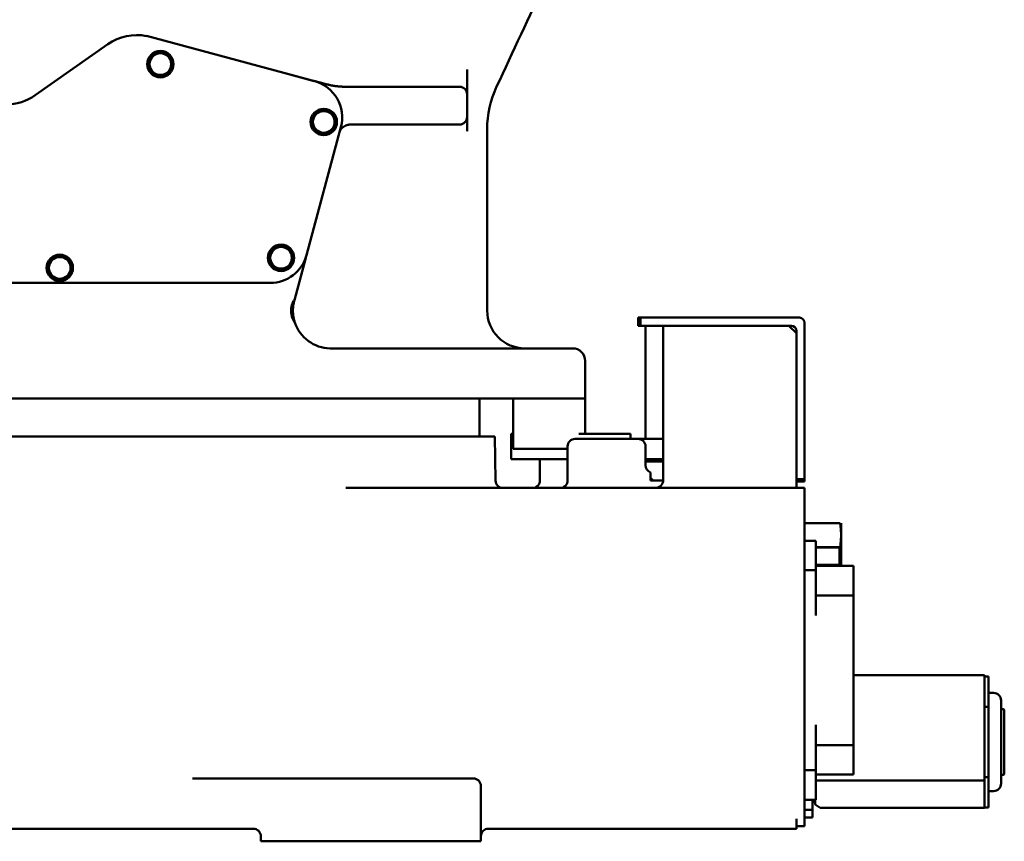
# Model space of a CAD drawing. Header units: millimetres. Extents: x 0 to 8400, y 0 to 5940.
# Tile 4 of 14: x 3601 to 3993, y 2145 to 2472. Entities that reach past the tile are written whole.
import ezdxf

# ---------------------------------------------------------------- set-up
doc = ezdxf.new("R2010")
doc.units = ezdxf.units.MM
doc.header["$LTSCALE"] = 20
doc.layers.add('可見 (ISO)', color=7, linetype='Continuous', lineweight=50)

msp = doc.modelspace()

# ---------------------------------------------------------------- linework, layer by layer
at = {"layer": '可見 (ISO)'}
for p, q in [((3706.44, 2450.82), (3651.76, 2465.47)), ((3636.43, 2462.22), (3607.45, 2441.9)), ((3779.28, 2442.28), (3779.28, 2452.16)), ((3717.69, 2447.8), (3706.44, 2450.82)), ((3718.5, 2447.57), (3706.44, 2450.82)), ((3717.69, 2447.79), (3717.69, 2447.8)), ((3735.6, 2445.28), (3731.05, 2445.28)), ((3735.6, 2445.28), (3769.28, 2445.28)), ((3769.28, 2445.28), (3776.28, 2445.28)), ((3791.04, 2445.33), (3791.04, 2445.33)), ((3779.28, 2433.28), (3779.28, 2442.28)), ((3779.28, 2428.07), (3779.28, 2432.61)), ((3715.46, 2378.39), (3729.09, 2429.2)), ((3735.58, 2430.28), (3733.05, 2430.28)), ((3738.2, 2430.28), (3735.58, 2430.28)), ((3769.28, 2430.28), (3738.2, 2430.28)), ((3776.28, 2430.28), (3769.28, 2430.28)), ((3787.28, 2356.28), (3787.28, 2428.4)), ((3715.12, 2377.3), (3710.59, 2360.39)), ((3700.97, 2367.28), (3499.28, 2367.28)), ((3710.28, 2360.28), (3710.56, 2360.28)), ((3710.56, 2360.28), (3710.53, 2360.16)), ((3847.28, 2353.48), (3848.28, 2353.48)), ((3847.28, 2353.48), (3847.28, 2350.28)), ((3847.28, 2350.28), (3848.28, 2350.28)), ((3848.28, 2353.48), (3911.48, 2353.48)), ((3848.28, 2350.28), (3848.28, 2353.48)), ((3857.28, 2350.28), (3848.28, 2350.28)), ((3850.28, 2350.26), (3850.28, 2350.28)), ((3850.28, 2350.26), (3850.28, 2305.28)), ((3857.28, 2350.28), (3857.28, 2288.78)), ((3857.28, 2350.28), (3858.16, 2350.28)), ((3864.4, 2350.28), (3858.16, 2350.28)), ((3864.4, 2350.28), (3866.52, 2350.28)), ((3907.28, 2350.28), (3866.52, 2350.28)), ((3910.28, 2347.28), (3907.28, 2350.28)), ((3908.28, 2350.28), (3907.28, 2350.28)), ((3913.48, 2351.48), (3913.48, 2289.28)), ((3910.28, 2347.28), (3910.28, 2348.28)), ((3910.28, 2347.28), (3910.28, 2288.73)), ((3725.02, 2341.28), (3821.28, 2341.28)), ((3826.28, 2307.28), (3826.28, 2336.28)), ((3826.21, 2321.28), (3439.7, 2321.28)), ((3784.28, 2306.68), (3784.28, 2321.28)), ((3797.64, 2321.28), (3797.64, 2301.28)), ((3826.21, 2321.28), (3826.21, 2307.28)), ((3796.78, 2307.28), (3797.64, 2307.28)), ((3796.78, 2297.28), (3796.78, 2307.28)), ((3844.28, 2307.28), (3823.78, 2307.28)), ((3844.28, 2305.28), (3844.28, 2307.28)), ((3404.28, 2306.28), (3790.28, 2306.28)), ((3790.28, 2306.28), (3790.59, 2288.73)), ((3847.28, 2305.28), (3822.28, 2305.28)), ((3847.28, 2305.28), (3857.28, 2305.28)), ((3797.64, 2301.28), (3810.45, 2301.28)), ((3815.48, 2301.28), (3810.45, 2301.28)), ((3819.28, 2301.28), (3815.48, 2301.28)), ((3819.28, 2288.78), (3819.28, 2302.28)), ((3850.28, 2302.28), (3850.28, 2294.78)), ((3804.28, 2297.28), (3796.78, 2297.28)), ((3804.28, 2297.28), (3819.28, 2297.28)), ((3808.28, 2288.78), (3808.28, 2297.28)), ((3850.28, 2297.28), (3857.28, 2297.28)), ((3850.28, 2296.28), (3853.28, 2296.28)), ((3857.28, 2296.28), (3853.28, 2296.28)), ((3850.28, 2294.78), (3850.28, 2294.78)), ((3852.28, 2291.28), (3852.28, 2291.95)), ((3852.28, 2291.28), (3852.28, 2288.78)), ((3852.28, 2288.78), (3857.28, 2288.78)), ((3913.48, 2289.28), (3910.28, 2289.28)), ((3910.28, 2288.73), (3910.28, 2285.78)), ((3913.48, 2288.28), (3910.28, 2288.28)), ((3913.48, 2288.28), (3913.48, 2289.28)), ((3731.12, 2285.78), (3738.3, 2285.78)), ((3738.3, 2285.78), (3913.48, 2285.78)), ((3913.48, 2282.78), (3913.48, 2285.78)), ((3913.48, 2154.28), (3913.48, 2282.78)), ((3913.48, 2271.78), (3927.66, 2271.78)), ((3928.08, 2271.68), (3928.05, 2271.78)), ((3928.08, 2271.68), (3928.08, 2254.78)), ((3913.48, 2264.78), (3917.98, 2264.78)), ((3917.98, 2264.78), (3917.98, 2263.35)), ((3917.98, 2256.47), (3917.98, 2263.35)), ((3927.66, 2262.28), (3917.98, 2262.28)), ((3917.98, 2262.14), (3927.48, 2262.14)), ((3927.48, 2255.21), (3927.48, 2262.14)), ((3917.98, 2256.47), (3917.98, 2253.03)), ((3927.98, 2256.13), (3927.48, 2256.61)), ((3927.98, 2256.13), (3927.98, 2254.78)), ((3913.48, 2253.03), (3917.98, 2253.03)), ((3917.98, 2255.21), (3927.48, 2255.21)), ((3932.98, 2254.78), (3917.98, 2254.78)), ((3917.98, 2253.03), (3917.98, 2251.6)), ((3927.48, 2254.78), (3927.48, 2255.21)), ((3932.98, 2246.28), (3932.98, 2254.78)), ((3917.98, 2243.81), (3917.98, 2251.6)), ((3932.98, 2243.03), (3932.98, 2246.28)), ((3917.98, 2243.81), (3917.98, 2235.72)), ((3932.98, 2243.03), (3917.98, 2243.03)), ((3932.98, 2235.03), (3932.98, 2243.03)), ((3917.98, 2235.03), (3917.98, 2235.72)), ((3932.98, 2191.53), (3932.98, 2235.03)), ((3932.98, 2211.36), (3985.08, 2211.36)), ((3985.08, 2211.36), (3985.08, 2210.42)), ((3986.68, 2210.78), (3985.08, 2210.78)), ((3985.08, 2200.05), (3985.08, 2210.42)), ((3986.68, 2210.78), (3986.68, 2198.78)), ((3986.68, 2204.28), (3988.68, 2204.28)), ((3991.68, 2201.28), (3991.68, 2168.28)), ((3985.08, 2200.05), (3985.08, 2197.39)), ((3986.68, 2198.78), (3985.08, 2198.78)), ((3985.08, 2172.16), (3985.08, 2197.39)), ((3986.68, 2198.78), (3986.68, 2170.78)), ((3991.68, 2197.88), (3992.48, 2197.88)), ((3992.98, 2197.38), (3992.98, 2172.18)), ((3917.98, 2190.84), (3917.98, 2191.53)), ((3917.98, 2190.84), (3917.98, 2182.75)), ((3932.98, 2183.53), (3932.98, 2191.53)), ((3917.98, 2183.53), (3932.98, 2183.53)), ((3917.98, 2174.96), (3917.98, 2182.75)), ((3932.98, 2180.28), (3932.98, 2183.53)), ((3932.98, 2171.78), (3932.98, 2180.28)), ((3917.98, 2174.96), (3917.98, 2173.53)), ((3764.78, 2170.28), (3670.02, 2170.28)), ((3764.78, 2170.28), (3781.78, 2170.28)), ((3913.48, 2173.53), (3917.98, 2173.53)), ((3917.98, 2173.53), (3917.98, 2170.09)), ((3917.98, 2171.78), (3932.98, 2171.78)), ((3917.98, 2163.21), (3917.98, 2170.09)), ((3985.08, 2172.16), (3985.08, 2169.41)), ((3986.68, 2170.78), (3985.08, 2170.78)), ((3986.68, 2170.78), (3986.68, 2158.78)), ((3991.68, 2171.68), (3992.48, 2171.68)), ((3784.78, 2145.28), (3784.78, 2167.28)), ((3985.08, 2169.41), (3917.98, 2169.41)), ((3985.08, 2158.62), (3985.08, 2169.41)), ((3917.98, 2163.21), (3917.98, 2161.78)), ((3986.68, 2165.28), (3988.68, 2165.28)), ((3913.48, 2161.78), (3917.98, 2161.78)), ((3916.68, 2157.78), (3916.68, 2161.78)), ((3917.68, 2160.78), (3916.68, 2160.78)), ((3917.68, 2159.96), (3917.68, 2161.78)), ((3919.68, 2158.62), (3917.68, 2159.96)), ((3985.08, 2158.62), (3919.68, 2158.62)), ((3985.08, 2158.78), (3986.68, 2158.78)), ((3910.28, 2154.28), (3910.28, 2153.28)), ((3913.48, 2157.78), (3916.68, 2157.78)), ((3913.48, 2154.78), (3916.68, 2154.78)), ((3913.48, 2151.28), (3913.48, 2154.28)), ((3916.68, 2154.78), (3916.68, 2157.78)), ((3649.92, 2150.28), (3544.64, 2150.28)), ((3649.92, 2150.28), (3655.31, 2150.28)), ((3655.31, 2150.28), (3694.28, 2150.28)), ((3787.78, 2150.28), (3910.28, 2150.28)), ((3910.28, 2153.28), (3910.28, 2150.28)), ((3910.28, 2151.28), (3913.48, 2151.28)), ((3697.28, 2147.28), (3697.28, 2145.28)), ((3697.28, 2145.28), (3764.78, 2145.28)), ((3764.78, 2145.28), (3784.78, 2145.28))]:
    msp.add_line(p, q, dxfattribs=at)
for centre, radius in [((3657.28, 2454.28), 5.25), ((3657.28, 2454.28), 5), ((3657.28, 2454.28), 4.31), ((3722.28, 2431.28), 5.25), ((3722.28, 2431.28), 5), ((3722.28, 2431.28), 4.31), ((3705.28, 2377.28), 5.25), ((3705.28, 2377.28), 5), ((3705.28, 2377.28), 4.31), ((3617.28, 2373.28), 5.25), ((3617.28, 2373.28), 5), ((3617.28, 2373.28), 4.31)]:
    msp.add_circle(centre, radius, dxfattribs=at)
for centre, radius, start, end in [((3647.91, 2445.84), 20, 78.8858, 125.0288), ((3714.61, 2433.09), 15, 344.9799, 74.9523), ((3776.28, 2442.28), 3, 0, 90), ((3827.28, 2428.4), 40, 154.9635, 180), ((3595.97, 2458.28), 20, 270, 305.0288), ((3776.28, 2433.28), 3, 270, 0), ((3700.97, 2382.28), 15, 270, 344.9799), ((3802.28, 2356.28), 15, 180, 270), ((3725.02, 2356.28), 15, 198.2557, 269.2308), ((3908.28, 2348.28), 2, 0, 90), ((3911.48, 2351.48), 2, 0, 90), ((3821.28, 2336.28), 5, 0, 90), ((3784.68, 2306.68), 0.4, 180, 269.9909), ((3822.28, 2302.28), 3, 90, 180), ((3847.28, 2302.28), 3, 0, 90), ((3849.28, 2292.28), 5, 53.1301, 78.463), ((3853.28, 2294.78), 3, 179.9997, 250.5286), ((3793.59, 2288.78), 3, 181, 269.9991), ((3805.28, 2288.78), 3, 270, 0), ((3816.28, 2288.78), 3, 270, 0), ((3854.28, 2288.78), 3, 270, 0), ((3854.28, 2288.78), 3, 270.0492, 316.9228), ((3988.68, 2201.28), 3, 0, 90), ((3992.48, 2197.38), 0.5, 0, 90), ((3781.78, 2167.28), 3, 0, 90), ((3992.48, 2172.18), 0.5, 270, 0), ((3988.68, 2168.28), 3, 270, 0), ((3694.28, 2147.28), 3, 0, 90), ((3787.78, 2147.28), 3, 90, 180)]:
    msp.add_arc(centre, radius, start, end, dxfattribs=at)
for centre, major_axis, ratio, start_param, end_param in [((3724.95, 2343.14), (5.28, -0.03), 0.352133, 4.689382, 4.727504), ((3738.3, 2285.78), (43.04, 0), 0.00001, 1.570799, 1.73837)]:
    msp.add_ellipse(centre, major_axis=major_axis, ratio=ratio, start_param=start_param, end_param=end_param, dxfattribs=at)
for points, knots in [([(3852.79, 2577.54), (3838.68, 2547.34), (3824.58, 2517.13), (3803.99, 2473.07), (3797.52, 2459.2), (3791.04, 2445.33)], [0.000113, 0.000113, 0.000113, 0.000113, 10.000005, 10.000005, 14.591952, 14.591952, 14.591952, 14.591952]), ([(3718.73, 2447.52), (3718.95, 2447.46), (3719.18, 2447.4), (3719.4, 2447.34), (3719.41, 2447.34), (3719.42, 2447.34), (3719.43, 2447.34), (3719.44, 2447.33), (3719.45, 2447.33), (3719.45, 2447.33)], [0.43036323, 0.43036323, 0.43036323, 0.43036323, 0.49804687, 0.49804687, 0.5, 0.5, 0.50276078, 0.50276078, 0.5049872, 0.5049872, 0.5049872, 0.5049872]), ([(3731.05, 2445.28), (3730.91, 2445.28), (3730.77, 2445.28), (3730.48, 2445.29), (3730.33, 2445.29), (3730.03, 2445.3), (3729.88, 2445.3), (3729.58, 2445.32), (3729.42, 2445.33), (3729.11, 2445.34), (3728.95, 2445.36), (3728.63, 2445.38), (3728.46, 2445.39), (3728.26, 2445.41), (3728.23, 2445.41), (3728.13, 2445.42), (3728.05, 2445.43), (3727.94, 2445.44), (3727.91, 2445.45), (3727.85, 2445.45), (3727.84, 2445.45), (3727.81, 2445.46), (3727.81, 2445.46), (3727.79, 2445.46), (3727.78, 2445.46), (3727.61, 2445.48), (3727.46, 2445.5), (3727.13, 2445.54), (3726.96, 2445.56), (3726.62, 2445.61), (3726.45, 2445.64), (3726.11, 2445.69), (3725.94, 2445.72), (3725.75, 2445.75), (3725.72, 2445.76), (3725.55, 2445.79), (3725.41, 2445.82), (3725.09, 2445.88), (3724.92, 2445.91), (3724.58, 2445.99), (3724.42, 2446.02), (3724.08, 2446.1), (3723.92, 2446.14), (3723.59, 2446.22), (3723.44, 2446.26), (3723.28, 2446.3)], [0.0000001, 0.0000001, 0.0000001, 0.0000001, 0.0682054, 0.0682054, 0.1386482, 0.1386482, 0.2090518, 0.2090518, 0.2796623, 0.2796623, 0.3508142, 0.3508142, 0.4227295, 0.4227295, 0.4375, 0.4375, 0.46875, 0.46875, 0.484375, 0.484375, 0.4921875, 0.4921875, 0.4947963, 0.4947963, 0.5, 0.5, 0.5608078, 0.5608078, 0.6235543, 0.6235543, 0.6838123, 0.6838123, 0.7419212, 0.7419212, 0.75, 0.75, 0.7980199, 0.7980199, 0.8521961, 0.8521961, 0.904372, 0.904372, 0.9543691, 0.9543691, 1, 1, 1, 1]), ([(3779.28, 2433.28), (3779.28, 2433.28), (3779.28, 2433.28), (3779.28, 2433.28), (3779.28, 2433.28), (3779.28, 2433.28), (3779.28, 2433.28), (3779.28, 2433.25), (3779.28, 2433.2), (3779.28, 2433), (3779.28, 2432.83), (3779.28, 2432.61)], [0.483983, 0.483983, 0.483983, 0.483983, 0.490146, 0.490146, 0.5127191, 0.5127191, 0.5729147, 0.5729147, 0.8940915, 0.8940915, 1.3224603, 1.3224603, 1.3224603, 1.3224603]), ([(3728.71, 2427.75), (3728.73, 2427.8), (3728.81, 2427.93), (3728.93, 2428.12), (3729.08, 2428.32), (3729.23, 2428.51), (3729.38, 2428.68), (3729.53, 2428.84), (3729.68, 2428.98), (3729.84, 2429.11), (3729.99, 2429.23), (3730.14, 2429.35), (3730.29, 2429.45), (3730.44, 2429.54), (3730.58, 2429.63), (3730.73, 2429.71), (3730.88, 2429.79), (3731.03, 2429.85), (3731.17, 2429.92), (3731.32, 2429.97), (3731.47, 2430.02), (3731.61, 2430.07), (3731.76, 2430.11), (3731.9, 2430.15), (3732.05, 2430.18), (3732.2, 2430.21), (3732.34, 2430.23), (3732.49, 2430.25), (3732.63, 2430.27), (3732.77, 2430.27), (3732.87, 2430.28), (3732.91, 2430.28)], [0.3153211, 0.3153211, 0.3153211, 0.3153211, 0.3460735, 0.3913185, 0.4330875, 0.4717335, 0.5076367, 0.541112, 0.5724365, 0.6018466, 0.6295885, 0.6558035, 0.6806594, 0.7042757, 0.726805, 0.7483522, 0.7690022, 0.7888555, 0.8079899, 0.8264663, 0.8443544, 0.8617239, 0.878615, 0.895077, 0.9111741, 0.9269375, 0.9424019, 0.9576183, 0.9726216, 0.9874412, 1, 1, 1, 1]), ([(3709.98, 2359.62), (3709.85, 2359.3), (3709.72, 2358.95), (3709.5, 2358.16), (3709.41, 2357.72), (3709.3, 2356.79), (3709.29, 2356.3), (3709.34, 2355.29), (3709.42, 2354.77), (3709.67, 2353.73), (3709.86, 2353.22), (3710.21, 2352.43), (3710.38, 2352.13), (3710.61, 2351.76), (3710.68, 2351.66), (3710.77, 2351.55), (3710.79, 2351.54), (3710.77, 2351.58)], [-1.132191, -1.132191, -1.132191, -1.132191, -1.004535, -1.004535, -0.867762, -0.867762, -0.722286, -0.722286, -0.566076, -0.566076, -0.384746, -0.384746, -0.227786, -0.227786, -0.113538, -0.113538, -0.000001, -0.000001, -0.000001, -0.000001]), ([(3709.98, 2359.62), (3710.03, 2359.74), (3710.08, 2359.85), (3710.13, 2359.96), (3710.18, 2360.07), (3710.23, 2360.18), (3710.28, 2360.28)], [-0.09774836, -0.09774836, -0.09774836, -0.09774836, -0.04888409, -0.04888409, -0.04888409, -0.000001, -0.000001, -0.000001, -0.000001]), ([(3710.53, 2360.16), (3710.52, 2360.12), (3710.51, 2360.08), (3710.41, 2359.72), (3710.32, 2359.29), (3710.18, 2358.51), (3710.12, 2358.07), (3710.04, 2357.17), (3710.02, 2356.71), (3710.02, 2355.86), (3710.04, 2355.39), (3710.12, 2354.49), (3710.18, 2354.05), (3710.32, 2353.28), (3710.41, 2352.85), (3710.57, 2352.26), (3710.64, 2352.01), (3710.73, 2351.7), (3710.76, 2351.62), (3710.77, 2351.58)], [1.4085039, 1.4085039, 1.4085039, 1.4085039, 1.4267098, 1.4267098, 1.55459, 1.55459, 1.6818198, 1.6818198, 1.8090497, 1.8090497, 1.9362795, 1.9362795, 2.0635094, 2.0635094, 2.1913895, 2.1913895, 2.3017279, 2.3017279, 2.3851981, 2.3851981, 2.3851981, 2.3851981]), ([(3710.59, 2360.39), (3710.59, 2360.4), (3710.57, 2360.4), (3710.46, 2360.36), (3710.38, 2360.33), (3710.28, 2360.28)], [0.000001, 0.000001, 0.000001, 0.000001, 0.1465218, 0.1465218, 0.2930532, 0.2930532, 0.2930532, 0.2930532]), ([(3854.28, 2285.78), (3854.29, 2285.78), (3854.3, 2285.78), (3854.32, 2285.78), (3854.33, 2285.78), (3854.37, 2285.78), (3854.4, 2285.78), (3854.5, 2285.79), (3854.58, 2285.8), (3854.85, 2285.83), (3855.04, 2285.87), (3855.53, 2286.04), (3855.81, 2286.18), (3856.21, 2286.48), (3856.35, 2286.6), (3856.47, 2286.73)], [0, 0, 0, 0, 0.0031744, 0.0031744, 0.0072252, 0.0072252, 0.0158864, 0.0158864, 0.0375765, 0.0375765, 0.0975628, 0.0975628, 0.191479, 0.191479, 0.2458606, 0.2458606, 0.2458606, 0.2458606])]:
    msp.add_open_spline(points, degree=3, knots=knots, dxfattribs=at)
for points in [[(3717.69, 2447.8), (3718.03, 2447.71), (3718.38, 2447.62), (3718.73, 2447.52)], [(3719.45, 2447.33), (3720.69, 2447), (3721.96, 2446.66), (3723.28, 2446.3)], [(3779.28, 2428.07), (3779.28, 2427.93), (3779.28, 2427.78), (3779.28, 2427.62)], [(3779.28, 2427.56), (3779.28, 2427.56), (3779.28, 2427.56), (3779.28, 2427.56)], [(3852.28, 2289.81), (3852.6, 2289.46), (3852.94, 2289.12), (3853.28, 2288.78)]]:
    msp.add_open_spline(points, degree=3, dxfattribs=at)
for points, weights in [([(3927.66, 2271.78), (3928.39, 2267.03), (3927.66, 2262.28)], [3.76752769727, 4.3503662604, 3.76752769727]), ([(3927.66, 2262.28), (3928.21, 2258.72), (3927.98, 2255.54)], [3.76752769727, 4.18843608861, 4.00140984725])]:
    msp.add_rational_spline(points, weights, degree=2, dxfattribs=at)

doc.saveas('drawing.dxf')
